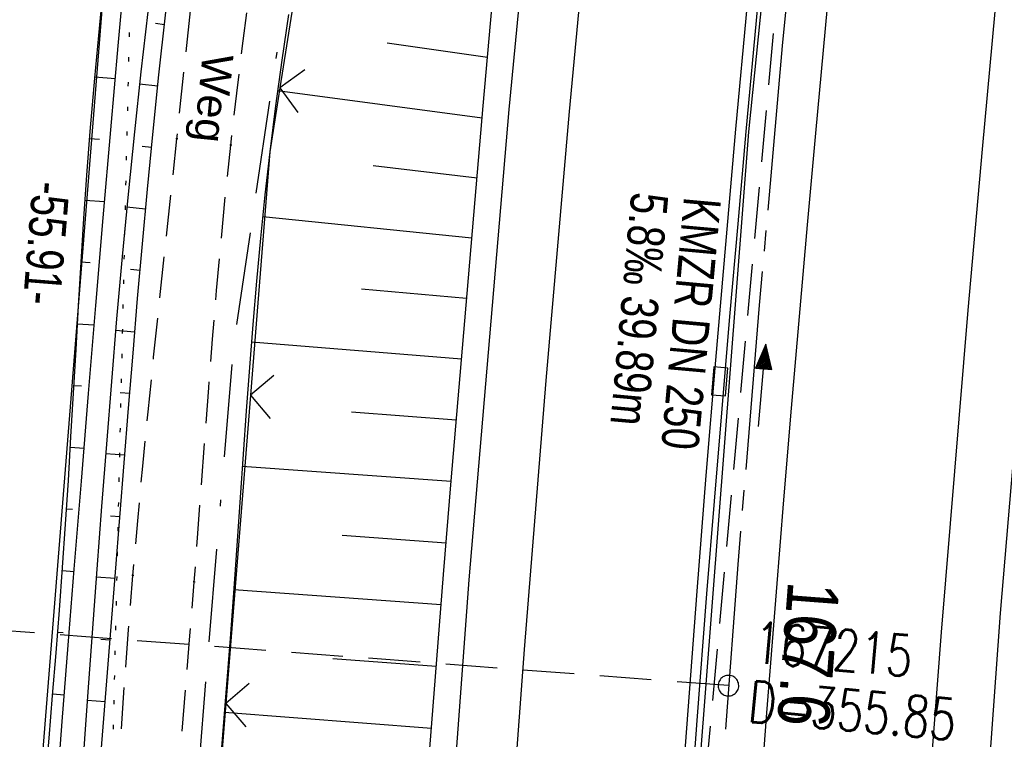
# Model space of a CAD drawing. Extents: x 508885 to 509191, y 457896 to 458644.
# Tile 41 of 57: x 508992 to 509039, y 458436 to 458471. Entities that reach past the tile are written whole.
import ezdxf

# ---------------------------------------------------------------- set-up
doc = ezdxf.new("R2010")
doc.units = 0
doc.header["$LTSCALE"] = 10
doc.header["$MEASUREMENT"] = 0
for name, pattern in [('ACAD_ISO16W100', [73, 15, -6.5, 15, -6.5, 15, -7, 1, -7]), ('ACHSE', [5.5, 4, -0.5, 0.5, -0.5]), ('LT00', [0]), ('LT11', [0.3, 0.2, -0.1]), ('LT17', [0.15, 0.1, -0.05]), ('PUNKTX2_STR', [0.6, 0.1, -0.5]), ('STRICHLINIE2', [0.375, 0.25, -0.125])]:
    doc.linetypes.add(name, pattern=pattern)
doc.layers.get('0').update_dxf_attribs({"linetype": 'LT00'})
for name, color, linetype in [('--EK_FBR', 1, 'LT00'), ('--EK_Halt-Pfeil', 4, 'LT00'), ('--EK_Haltung', 7, 'STRICHLINIE2'), ('--EK_Haltung-Text', 140, 'LT00'), ('--EK_Schacht-Text', 5, 'LT00'), ('--EK_ST-93-1', 30, 'LT17'), ('--EL_DFK_AB_L', 21, 'LT00'), ('--EL_Halt-Pfeil', 4, 'LT00'), ('--EL_Haltung', 182, 'STRICHLINIE2'), ('--EL_Haltung-Text', 182, 'LT00'), ('-AX-093', 35, 'ACHSE'), ('-ST-93-1', 250, 'LT00'), ('ABSTAND', 8, 'LT00'), ('BAB-KABEL', 220, 'ACAD_ISO16W100'), ('DFK_AB_L', 21, 'LT00'), ('DFK_NUTZUNGSGRENZE', 70, 'PUNKTX2_STR'), ('FELDWEG_TEXT', 250, 'Continuous'), ('V112_AFBR_BAB', 250, 'LT00'), ('V112_BOESCH', 250, 'LT00'), ('V112_BOSCHUNG', 250, 'LT00'), ('V112_FELDWEG', 250, 'LT11'), ('V112_GRABEN', 250, 'LT00'), ('V112_H_BORD', 8, 'LT00'), ('V112_LD_MARK', 250, 'LT00'), ('V112_RINNE', 182, 'LT00'), ('V112_SINKK', 182, 'LT00'), ('V112_ZAUN', 40, 'LT00')]:
    doc.layers.add(name, color=color, linetype=linetype)
doc.styles.add('Beschrift', font='ARIAL.TTF')
doc.styles.add('Haltungsbeschriftung', font='ARIAL.TTF', dxfattribs={"width": 0.75})
doc.styles.add('schachtbeschriftung', font='romans.shx', dxfattribs={"width": 0.75, "height": 2})
doc.styles.get("Standard").update_dxf_attribs({"font": 'ARIAL.TTF'})

# ---------------------------------------------------------------- blocks, each defined once
blk = doc.blocks.new('SYMB0011')
at = {"color": 0, "linetype": 'ByBlock'}
for p, q in [((0.5, 0), (-0.5, 0)), ((0, 0.5), (0, -0.5))]:
    blk.add_line(p, q, dxfattribs=at)
blk = doc.blocks.new('SYMB0024')
at = {"color": 0, "linetype": 'ByBlock'}
for p, q in [((-0.5, 0.5), (0, 0)), ((0, 0), (0.5, 0.5))]:
    blk.add_line(p, q, dxfattribs=at)
blk = doc.blocks.new('SYMB0652')
at = {"color": 0, "linetype": 'ByBlock'}
blk.add_lwpolyline([(-0.15, -0.075), (0.15, -0.075), (0.15, 0.075), (-0.15, 0.075), (-0.15, -0.075)], dxfattribs=at)
blk = doc.blocks.new('SYMB0070')
at = {"color": 0, "linetype": 'ByBlock'}
for p, q in [((-0.5, 0), (0.2, 0)), ((0.5, 0), (0.2, 0.1)), ((0.2, 0.1), (0.2, 0)), ((0.468, 0), (0.21, 0.086)), ((0.21, 0.086), (0.21, -0.086)), ((0.21, -0.086), (0.468, 0)), ((0.22, -0.072), (0.437, 0)), ((0.23, -0.058), (0.405, 0)), ((0.24, -0.045), (0.374, 0)), ((0.342, 0), (0.25, 0.031)), ((0.25, 0.031), (0.25, -0.031)), ((0.25, -0.031), (0.342, 0)), ((0.26, -0.017), (0.31, 0)), ((0.27, -0.003), (0.279, 0))]:
    blk.add_line(p, q, dxfattribs=at)
for points in [[(0.2, 0), (0.2, -0.1), (0.5, 0)], [(0.437, 0), (0.22, 0.072), (0.22, -0.072)], [(0.405, 0), (0.23, 0.058), (0.23, -0.058)], [(0.374, 0), (0.24, 0.045), (0.24, -0.045)], [(0.31, 0), (0.26, 0.017), (0.26, -0.017)], [(0.279, 0), (0.27, 0.003), (0.27, -0.003)]]:
    blk.add_lwpolyline(points, dxfattribs=at)
blk = doc.blocks.new('SYMB2')
at = {"color": 0, "linetype": 'ByBlock', "flags": 128}
for points in [[(-0.031395, 0.499013), (-0.093691, 0.491144), (-0.154509, 0.475528), (-0.21289, 0.452414), (-0.267913, 0.422164), (-0.318712, 0.385257), (-0.364484, 0.342274), (-0.404509, 0.293893), (-0.438154, 0.240877), (-0.464888, 0.184062), (-0.484292, 0.124345), (-0.496058, 0.062667), (-0.5, 0)], [(0.5, 0), (0.496057, 0.062667), (0.484292, 0.124345), (0.464888, 0.184062), (0.438153, 0.240877), (0.404509, 0.293893), (0.364484, 0.342274), (0.318712, 0.385257), (0.267913, 0.422164), (0.21289, 0.452414), (0.154509, 0.475528), (0.093691, 0.491144), (0.031395, 0.499013), (-0.031395, 0.499013)], [(-0.5, 0), (-0.496058, -0.062667), (-0.484292, -0.124345), (-0.464888, -0.184062), (-0.438154, -0.240877), (-0.404509, -0.293893), (-0.364485, -0.342274), (-0.318712, -0.385257), (-0.267914, -0.422164), (-0.21289, -0.452414), (-0.154509, -0.475529), (-0.093691, -0.491144), (-0.031395, -0.499014), (0.031395, -0.499014)], [(0.031395, -0.499014), (0.093691, -0.491144), (0.154509, -0.475529), (0.21289, -0.452414), (0.267914, -0.422164), (0.318712, -0.385257), (0.364485, -0.342274), (0.404509, -0.293893), (0.438154, -0.240877), (0.464889, -0.184062), (0.484292, -0.124345), (0.496058, -0.062667), (0.5, 0)]]:
    blk.add_lwpolyline(points, dxfattribs=at)

msp = doc.modelspace()

# ---------------------------------------------------------------- linework, layer by layer
at = {"layer": '--EK_FBR'}
for points in [[(509007.454, 458322.883), (509007.977, 458345.83), (509008.965, 458370.63), (509010.2, 458395.169), (509011.606, 458419.412), (509013.424, 458443.945), (509015.365, 458466.768), (509017.722, 458491.337), (509020.368, 458516.063), (509023.279, 458539.666), (509026.395, 458562.703), (509029.635, 458585.14), (509032.898, 458606.519), (509036.843, 458630.719), (509038.5, 458640.091)], [(509033.444, 458322.397), (509033.995, 458344.72), (509034.89, 458369.551), (509035.987, 458394.317), (509037.472, 458418.57), (509039.183, 458442.329), (509041.09, 458464.831), (509043.369, 458488.282), (509045.947, 458513.055), (509048.673, 458535.671), (509051.755, 458558.727), (509055.01, 458581.604), (509058.517, 458604.2), (509062.207, 458626.243), (509064.565, 458639.405)]]:
    msp.add_lwpolyline(points, dxfattribs=at)
at = {"layer": '--EK_FBR', "linetype": 'LT11', "flags": 128}
for points in [[(509036.495, 457899.887), (509036.18, 457901.445), (509035.062, 457907.213), (509033.993, 457912.99), (509032.97, 457918.776), (509031.993, 457924.569), (509031.553, 457927.268), (509031.121, 457929.969), (509030.694, 457932.671), (509030.271, 457935.373), (509029.848, 457938.075), (509029.425, 457940.777), (509028.998, 457943.479), (509028.424, 457947.064), (509027.843, 457950.648), (509027.257, 457954.231), (509026.668, 457957.814), (509026.077, 457961.397), (509025.487, 457964.979), (509024.901, 457968.562), (509024.319, 457972.146), (509023.744, 457975.731), (509023.164, 457979.405), (509022.591, 457983.079), (509022.024, 457986.755), (509021.461, 457990.431), (509020.901, 457994.108), (509020.34, 457997.785), (509019.779, 458001.461), (509019.214, 458005.138), (509018.804, 458007.79), (509018.394, 458010.442), (509017.988, 458013.095), (509017.588, 458015.749), (509017.198, 458018.404), (509016.82, 458021.06), (509016.457, 458023.719), (509016.124, 458026.293), (509015.805, 458028.868), (509015.497, 458031.445), (509015.198, 458034.023), (509014.904, 458036.602), (509014.614, 458039.182), (509014.323, 458041.761), (509014.03, 458044.34), (509013.73, 458046.919), (509013.422, 458049.496), (509013.07, 458052.329), (509012.707, 458055.161), (509012.337, 458057.991), (509011.962, 458060.821), (509011.586, 458063.651), (509011.213, 458066.481), (509010.845, 458069.312), (509010.486, 458072.144), (509010.138, 458074.976), (509009.807, 458077.811), (509009.557, 458080.047), (509009.317, 458082.285), (509009.082, 458084.523), (509008.849, 458086.762), (509008.617, 458089.001), (509008.381, 458091.24), (509008.115, 458093.715), (509007.844, 458096.19), (509007.574, 458098.665), (509007.307, 458101.14), (509007.047, 458103.616), (509006.798, 458106.093), (509006.563, 458108.57), (509006.347, 458111.049), (509006.152, 458113.529), (509005.983, 458116.01), (509005.843, 458118.493), (509005.765, 458120.206), (509005.698, 458121.919), (509005.639, 458123.633), (509005.584, 458125.347), (509005.529, 458127.061), (509005.469, 458128.775), (509005.402, 458130.489), (509005.323, 458132.202), (509005.142, 458135.285), (509004.908, 458138.365), (509004.621, 458141.44), (509004.28, 458144.51), (509003.884, 458147.573), (509003.367, 458151.035), (509002.778, 458154.484), (509002.115, 458157.921), (509001.736, 458159.729), (509001.342, 458161.534), (509000.937, 458163.337), (509000.526, 458165.138), (509000.113, 458166.939), (508999.705, 458168.741), (508999.305, 458170.544), (508998.918, 458172.349), (508998.549, 458174.157), (508998.204, 458175.97), (508997.794, 458178.337), (508997.428, 458180.711), (508997.102, 458183.092), (508996.812, 458185.48), (508996.554, 458187.871), (508996.325, 458190.267), (508996.121, 458192.666), (508995.938, 458195.068), (508995.772, 458197.47), (508995.62, 458199.873), (508995.325, 458205.103), (508995.078, 458210.331), (508994.879, 458215.559), (508994.729, 458220.789), (508994.671, 458223.459), (508994.623, 458226.13), (508994.582, 458228.801), (508994.546, 458231.473), (508994.511, 458234.144), (508994.475, 458236.816), (508994.435, 458239.488), (508994.388, 458242.159), (508994.323, 458245.233), (508994.247, 458248.307), (508994.164, 458251.38), (508994.075, 458254.453), (508993.983, 458257.526), (508993.891, 458260.6), (508993.8, 458263.673), (508993.716, 458266.642), (508993.639, 458269.611), (508993.57, 458272.581), (508993.511, 458275.55), (508993.465, 458278.52), (508993.433, 458281.49), (508993.418, 458284.46), (508993.418, 458286.652), (508993.425, 458288.845), (508993.436, 458291.037), (508993.447, 458293.23), (508993.464, 458300.395), (508993.449, 458307.561), (508993.404, 458314.726), (508993.375, 458317.831), (508993.343, 458320.937), (508993.31, 458324.042), (508993.278, 458327.147), (508993.249, 458330.252), (508993.227, 458333.358), (508993.212, 458336.463), (508993.207, 458339.461), (508993.21, 458342.46), (508993.22, 458345.458), (508993.233, 458348.457), (508993.25, 458351.455), (508993.267, 458354.454), (508993.283, 458357.452), (508993.297, 458360.455), (508993.31, 458363.459), (508993.325, 458366.462), (508993.344, 458369.465), (508993.368, 458372.469), (508993.401, 458375.472), (508993.443, 458378.475), (508993.517, 458382.413), (508993.613, 458386.35), (508993.733, 458390.287), (508993.879, 458394.222), (508994.051, 458398.157), (508994.251, 458402.09), (508994.421, 458405.053), (508994.604, 458408.014), (508994.798, 458410.975), (508995, 458413.936), (508995.207, 458416.896), (508995.415, 458419.857), (508995.622, 458422.817), (508995.825, 458425.778), (508996, 458428.405), (508996.172, 458431.032), (508996.345, 458433.658), (508996.523, 458436.285), (508996.708, 458438.91), (508996.905, 458441.535), (508997.116, 458444.159), (508997.347, 458446.81), (508997.593, 458449.46), (508997.852, 458452.109), (508998.121, 458454.757), (508998.398, 458457.404), (508998.68, 458460.05), (508998.964, 458462.696), (508999.248, 458465.341), (508999.607, 458468.715), (508999.962, 458472.088), (509000.317, 458475.462), (509000.673, 458478.837), (509001.033, 458482.214), (509001.398, 458485.592), (509001.537, 458486.858), (509001.683, 458488.124), (509001.839, 458489.388), (509002.011, 458490.649), (509002.204, 458491.906), (509002.422, 458493.158), (509002.671, 458494.404), (509002.919, 458495.501), (509003.186, 458496.595), (509003.465, 458497.686), (509003.747, 458498.776), (509004.026, 458499.867), (509004.292, 458500.961), (509004.538, 458502.059), (509004.745, 458503.089), (509004.932, 458504.123), (509005.106, 458505.16), (509005.271, 458506.198), (509005.434, 458507.237), (509005.6, 458508.276), (509005.834, 458509.672), (509006.078, 458511.067), (509006.327, 458512.46), (509006.577, 458513.853), (509006.822, 458515.247), (509007.057, 458516.642), (509007.382, 458518.714), (509007.679, 458520.79), (509007.954, 458522.87), (509008.21, 458524.952), (509008.451, 458527.037), (509008.683, 458529.123), (509008.908, 458531.21), (509009.131, 458533.298), (509009.357, 458535.386), (509009.59, 458537.472), (509009.967, 458540.675), (509010.368, 458543.875), (509010.79, 458547.071), (509011.23, 458550.265), (509011.687, 458553.457), (509012.157, 458556.646), (509012.638, 458559.834), (509012.972, 458562.009)], [(509038.565, 457899.833), (509038.517, 457900.069), (509037.883, 457903.29), (509037.269, 457906.515), (509036.673, 457909.744), (509036.094, 457912.975), (509035.529, 457916.21), (509034.975, 457919.447), (509034.431, 457922.685), (509033.894, 457925.924), (509033.274, 457929.705), (509032.66, 457933.487), (509032.048, 457937.268), (509031.437, 457941.05), (509030.825, 457944.831), (509030.073, 457949.46), (509029.318, 457954.088), (509028.561, 457958.716), (509027.805, 457963.344), (509027.05, 457967.973), (509026.298, 457972.601), (509025.55, 457977.231), (509025.432, 457977.97), (509024.588, 457983.254), (509023.637, 457989.278), (509022.699, 457995.304), (509021.775, 458001.333), (509020.867, 458007.364), (509020.383, 458010.623), (509019.907, 458013.882), (509019.439, 458017.143), (509018.981, 458020.405), (509018.535, 458023.669), (509018.1, 458026.959), (509017.676, 458030.25), (509017.263, 458033.543), (509016.858, 458036.837), (509016.459, 458040.132), (509016.063, 458043.428), (509015.67, 458046.723), (509015.276, 458050.019), (509014.789, 458054.069), (509014.301, 458058.119), (509013.812, 458062.168), (509013.323, 458066.218), (509012.837, 458070.268), (509012.354, 458074.318), (509011.875, 458078.369), (509011.481, 458081.748), (509011.093, 458085.129), (509010.712, 458088.51), (509010.341, 458091.894), (509009.979, 458095.299), (509009.631, 458098.705), (509009.3, 458102.114), (509008.988, 458105.524), (509008.698, 458108.935), (509008.432, 458112.348), (509008.194, 458115.761), (509007.986, 458119.175), (509007.849, 458121.785), (509007.732, 458124.396), (509007.637, 458127.01), (509007.565, 458129.626), (509007.518, 458132.247), (509007.501, 458133.81), (509007.487, 458135.373), (509007.471, 458136.937), (509007.445, 458138.499), (509007.404, 458140.06), (509007.342, 458141.618), (509007.253, 458143.172), (509007.13, 458144.722), (509006.968, 458146.267), (509006.76, 458147.805), (509006.538, 458149.147), (509006.281, 458150.484), (509005.996, 458151.817), (509005.688, 458153.148), (509005.363, 458154.475), (509005.027, 458155.801), (509004.684, 458157.126), (509004.341, 458158.451), (509003.701, 458160.974), (509003.083, 458163.5), (509002.491, 458166.03), (509001.928, 458168.564), (509001.397, 458171.104), (509000.901, 458173.651), (509000.446, 458176.205), (509000.023, 458178.82), (508999.643, 458181.443), (508999.302, 458184.073), (508998.998, 458186.708), (508998.729, 458189.348), (508998.493, 458191.991), (508998.286, 458194.637), (508998.107, 458197.286), (508997.952, 458199.935), (508997.821, 458202.574), (508997.709, 458205.212), (508997.615, 458207.851), (508997.535, 458210.49), (508997.467, 458213.13), (508997.408, 458215.769), (508997.357, 458218.408), (508997.309, 458221.048), (508997.238, 458225.249), (508997.17, 458229.451), (508997.104, 458233.653), (508997.038, 458237.855), (508996.97, 458242.057), (508996.898, 458246.465), (508996.823, 458250.873), (508996.748, 458255.28), (508996.673, 458259.688), (508996.6, 458264.095), (508996.537, 458268.034), (508996.477, 458271.972), (508996.423, 458275.91), (508996.375, 458279.848), (508996.336, 458283.787), (508996.311, 458286.935), (508996.291, 458290.084), (508996.275, 458293.232), (508996.262, 458296.326), (508996.25, 458299.421), (508996.237, 458302.515), (508996.222, 458305.609), (508996.201, 458308.703), (508996.174, 458311.798), (508996.139, 458314.892), (508996.102, 458317.583), (508996.059, 458320.274), (508996.016, 458322.965), (508995.976, 458325.655), (508995.942, 458328.346), (508995.917, 458331.037), (508995.904, 458333.727), (508995.908, 458336.418), (508995.927, 458338.789), (508995.957, 458341.159), (508995.996, 458343.53), (508996.039, 458345.901), (508996.084, 458348.272), (508996.126, 458350.643), (508996.162, 458353.014), (508996.189, 458355.385), (508996.203, 458357.756), (508996.202, 458360.048), (508996.19, 458362.339), (508996.171, 458364.631), (508996.149, 458366.923), (508996.128, 458369.215), (508996.113, 458371.506), (508996.107, 458373.798), (508996.115, 458376.089), (508996.141, 458378.38), (508996.19, 458380.737), (508996.259, 458383.094), (508996.346, 458385.451), (508996.448, 458387.807), (508996.562, 458390.163), (508996.685, 458392.519), (508996.814, 458394.875), (508996.947, 458397.23), (508997.08, 458399.586), (508997.261, 458402.829), (508997.441, 458406.072), (508997.621, 458409.315), (508997.806, 458412.557), (508997.997, 458415.798), (508998.198, 458419.039), (508998.41, 458422.279), (508998.637, 458425.518), (508998.832, 458428.137), (508999.036, 458430.755), (508999.246, 458433.373), (508999.459, 458435.99), (508999.672, 458438.608), (508999.882, 458441.226), (509000.087, 458443.845), (509000.265, 458446.202), (509000.441, 458448.559), (509000.616, 458450.916), (509000.795, 458453.272), (509000.98, 458455.628), (509001.176, 458457.983), (509001.385, 458460.336), (509001.611, 458462.688), (509001.857, 458465.037), (509002.148, 458467.57), (509002.462, 458470.1), (509002.797, 458472.627), (509003.148, 458475.153), (509003.513, 458477.678), (509003.887, 458480.201), (509004.267, 458482.723), (509004.65, 458485.244), (509005.089, 458488.136), (509005.53, 458491.028), (509005.976, 458493.92), (509006.216, 458495.452), (509006.463, 458496.982), (509006.72, 458498.511), (509006.994, 458500.036), (509007.288, 458501.558), (509007.534, 458502.749), (509007.789, 458503.938), (509008.045, 458505.126), (509008.296, 458506.316), (509008.535, 458507.508), (509008.807, 458508.988), (509009.053, 458510.473), (509009.279, 458511.962), (509009.489, 458513.454), (509009.686, 458514.947), (509009.875, 458516.442), (509010.157, 458518.738), (509010.431, 458521.034), (509010.702, 458523.331), (509010.971, 458525.627), (509011.242, 458527.923), (509011.518, 458530.218), (509011.8, 458532.511), (509012.092, 458534.804), (509012.396, 458537.095), (509012.754, 458539.657), (509013.127, 458542.216), (509013.513, 458544.774), (509013.909, 458547.331), (509014.31, 458549.888), (509014.714, 458552.443), (509015.118, 458555), (509015.517, 458557.556), (509015.91, 458560.114), (509016.02, 458560.853)]]:
    msp.add_lwpolyline(points, dxfattribs=at)
at = {"layer": '--EK_FBR', "color": 2}
msp.add_lwpolyline([(509034.226, 458506.543), (509033.783, 458502.374), (509033.351, 458498.205), (509032.928, 458494.034), (509032.512, 458489.863), (509031.724, 458481.783), (509030.957, 458473.7), (509030.212, 458465.616), (509029.812, 458461.169), (509029.419, 458456.722), (509029.036, 458452.274), (509028.663, 458447.825), (509028.301, 458443.375), (509027.842, 458437.501), (509027.404, 458431.625)], dxfattribs=at)
at = {"layer": '--EK_Haltung'}
msp.add_line((509024.891, 458434.363), (509028.371, 458472.594), dxfattribs=at)
at = {"layer": '--EK_ST-93-1', "ltscale": 2.5}
msp.add_line((509025.994, 458438.817), (508986.119, 458441.848), dxfattribs=at)
at = {"layer": '--EL_DFK_AB_L'}
msp.add_line((508992.4, 458431.167), (508996.731, 458485.402), dxfattribs=at)
at = {"layer": '--EL_Haltung'}
msp.add_line((509024.891, 458434.363), (509028.371, 458472.594), dxfattribs=at)
at = {"layer": '-AX-093', "ltscale": 0.2}
msp.add_lwpolyline([(509051.633, 458639.745), (509050.354, 458632.602), (509048.206, 458620.152), (509046.137, 458607.69), (509044.147, 458595.214), (509042.236, 458582.726), (509040.404, 458570.226), (509038.651, 458557.715), (509036.978, 458545.193), (509035.384, 458532.661), (509033.869, 458520.119), (509032.433, 458507.567), (509031.078, 458495.007), (509029.801, 458482.439), (509028.605, 458469.862), (509027.488, 458457.278), (509026.45, 458444.688), (509025.493, 458432.091)], dxfattribs=at)
at = {"layer": 'BAB-KABEL', "ltscale": 0.03, "flags": 128}
msp.add_lwpolyline([(509030.381, 458640.305), (509028.862, 458630.359), (509025.782, 458607.356), (509022.865, 458586.792), (509019.457, 458565.396), (509016.703, 458545.969), (509012.658, 458524.774), (509009.414, 458505.662), (509006.499, 458487.362), (509004.395, 458471.637), (509001.968, 458455.15), (509000.184, 458433.437), (508998.889, 458411.254), (508997.915, 458389.213), (508997.751, 458367.359), (508997.427, 458340.488), (508997.265, 458311.669), (508997.265, 458292.245), (508997.694, 458242.661), (508999.533, 458200.892), (509000.202, 458184.134), (509007.234, 458146.46), (509010.333, 458117.354), (509014.944, 458076.455), (509017.63, 458049.491), (509019.256, 458036.621), (509024.514, 457998.778), (509025.455, 457991.53), (509029.992, 457962.287), (509036.078, 457925.561), (509040.905, 457899.771)], dxfattribs=at)
at = {"layer": 'DFK_AB_L'}
msp.add_line((508992.4, 458431.167), (508996.731, 458485.402), dxfattribs=at)
at = {"layer": 'DFK_NUTZUNGSGRENZE', "ltscale": 0.2}
msp.add_line((508997.29, 458486.1), (508992.69, 458285.27), dxfattribs=at)
at = {"layer": 'V112_AFBR_BAB'}
for points in [[(509007.454, 458322.883), (509007.977, 458345.83), (509008.965, 458370.63), (509010.2, 458395.169), (509011.606, 458419.412), (509013.424, 458443.945), (509015.365, 458466.768), (509017.722, 458491.337), (509020.368, 458516.063), (509023.279, 458539.666), (509026.395, 458562.703), (509029.635, 458585.14), (509032.898, 458606.519), (509036.843, 458630.719), (509038.5, 458640.091)], [(509033.444, 458322.397), (509033.995, 458344.72), (509034.89, 458369.551), (509035.987, 458394.317), (509037.472, 458418.57), (509039.183, 458442.329), (509041.09, 458464.831), (509043.369, 458488.282), (509045.947, 458513.055), (509048.673, 458535.671), (509051.755, 458558.727), (509055.01, 458581.604), (509058.517, 458604.2), (509062.207, 458626.243), (509064.565, 458639.405)]]:
    msp.add_lwpolyline(points, dxfattribs=at)
at = {"layer": 'V112_AFBR_BAB', "color": 0}
msp.add_lwpolyline([(509034.226, 458506.543), (509033.783, 458502.374), (509033.351, 458498.205), (509032.928, 458494.034), (509032.512, 458489.863), (509031.724, 458481.783), (509030.957, 458473.7), (509030.212, 458465.616), (509029.812, 458461.169), (509029.419, 458456.722), (509029.036, 458452.274), (509028.663, 458447.825), (509028.301, 458443.375), (509027.842, 458437.501), (509027.404, 458431.625)], dxfattribs=at)
at = {"layer": 'V112_BOESCH'}
for points in [[(509011.406, 458434.331), (509011.786, 458439.267), (509012.179, 458444.202), (509012.551, 458448.752), (509012.931, 458453.302), (509013.318, 458457.851), (509013.71, 458462.4), (509014.107, 458466.948), (509014.538, 458471.844), (509014.973, 458476.739), (509015.414, 458481.634), (509015.86, 458486.529), (509016.314, 458491.423), (509016.65, 458494.997), (509016.993, 458498.569), (509017.344, 458502.141), (509017.707, 458505.712), (509018.082, 458509.282)], [(508997.208, 458486.359), (508996.903, 458483.78), (508996.601, 458481.2), (508996.305, 458478.62), (508996.019, 458476.04), (508995.745, 458473.458), (508995.487, 458470.875), (508995.248, 458468.29), (508995.031, 458465.704), (508994.871, 458463.59), (508994.726, 458461.475), (508994.59, 458459.36), (508994.463, 458457.243), (508994.34, 458455.126), (508994.219, 458453.009), (508994.096, 458450.892), (508993.969, 458448.775), (508993.835, 458446.659), (508993.69, 458444.543), (508993.536, 458442.474), (508993.373, 458440.406), (508993.203, 458438.338), (508993.03, 458436.27), (508992.858, 458434.203)], [(508995.427, 458433.769), (508995.635, 458436.406), (508995.848, 458439.044), (508996.063, 458441.681), (508996.276, 458444.318), (508996.488, 458446.974), (508996.698, 458449.63), (508996.909, 458452.286), (508997.124, 458454.942), (508997.345, 458457.597), (508997.576, 458460.251), (508997.818, 458462.904), (508998.075, 458465.555), (508998.375, 458468.452), (508998.692, 458471.347), (508999.024, 458474.24), (508999.367, 458477.133), (508999.72, 458480.024), (509000.078, 458482.915), (509000.439, 458485.806)], [(509004.661, 458471.386), (509004.336, 458469.166), (509004.032, 458466.943), (509003.754, 458464.717), (509003.518, 458462.628), (509003.305, 458460.536), (509003.111, 458458.441), (509002.932, 458456.345), (509002.767, 458454.247), (509002.611, 458452.149), (509002.461, 458450.049), (509002.315, 458447.949), (509002.169, 458445.849), (509002.02, 458443.75), (509001.824, 458441.105), (509001.621, 458438.46), (509001.414, 458435.817)]]:
    msp.add_lwpolyline(points, dxfattribs=at)
at = {"layer": 'V112_BOSCHUNG'}
for p, q in [((508998.21, 458470.954), (508998.642, 458470.903)), ((509009.438, 458470.011), (509014.314, 458469.302)), ((508995.255, 458468.362), (508996.263, 458468.27)), ((508997.437, 458468.021), (508998.319, 458467.923)), ((509004.132, 458467.688), (509014.057, 458466.373)), ((508995.005, 458465.367), (508995.502, 458465.328)), ((508997.565, 458464.988), (508998.014, 458464.941)), ((509008.773, 458464.048), (509013.802, 458463.458)), ((508994.786, 458462.368), (508995.742, 458462.306)), ((508996.818, 458462.048), (508997.73, 458461.958)), ((509003.409, 458461.581), (509013.55, 458460.544)), ((508994.591, 458459.372), (508995.04, 458459.345)), ((508997.001, 458459.016), (508997.463, 458458.973)), ((509008.208, 458458.075), (509013.298, 458457.618)), ((508994.412, 458456.377), (508995.237, 458456.328)), ((508996.277, 458456.066), (508997.21, 458455.987)), ((509002.864, 458455.493), (509013.047, 458454.679)), ((508994.24, 458453.382), (508994.615, 458453.36)), ((508996.497, 458453.037), (508996.966, 458453)), ((509007.716, 458452.095), (509012.798, 458451.715)), ((508994.067, 458450.387), (508994.746, 458450.347)), ((508995.791, 458450.08), (508996.728, 458450.013)), ((509002.421, 458449.471), (509012.55, 458448.737)), ((508993.883, 458447.395), (508994.193, 458447.374)), ((508996.027, 458447.055), (508996.491, 458447.022)), ((509007.259, 458446.113), (509012.304, 458445.747)), ((508993.68, 458444.404), (508994.264, 458444.362)), ((508995.338, 458444.097), (508996.253, 458444.032)), ((509002.001, 458443.486), (509012.063, 458442.757)), ((508993.453, 458441.415), (508993.74, 458441.392)), ((508995.564, 458441.073), (508996.011, 458441.041)), ((509006.802, 458440.13), (509011.825, 458439.754)), ((508993.21, 458438.425), (508993.791, 458438.378)), ((508994.899, 458438.113), (508995.768, 458438.051)), ((509001.549, 458437.528), (509011.591, 458436.75))]:
    msp.add_line(p, q, dxfattribs=at)
at = {"layer": 'V112_FELDWEG', "flags": 128}
for points in [[(509036.495, 457899.887), (509036.18, 457901.445), (509035.062, 457907.213), (509033.993, 457912.99), (509032.97, 457918.776), (509031.993, 457924.569), (509031.553, 457927.268), (509031.121, 457929.969), (509030.694, 457932.671), (509030.271, 457935.373), (509029.848, 457938.075), (509029.425, 457940.777), (509028.998, 457943.479), (509028.424, 457947.064), (509027.843, 457950.648), (509027.257, 457954.231), (509026.668, 457957.814), (509026.077, 457961.397), (509025.487, 457964.979), (509024.901, 457968.562), (509024.319, 457972.146), (509023.744, 457975.731), (509023.164, 457979.405), (509022.591, 457983.079), (509022.024, 457986.755), (509021.461, 457990.431), (509020.901, 457994.108), (509020.34, 457997.785), (509019.779, 458001.461), (509019.214, 458005.138), (509018.804, 458007.79), (509018.394, 458010.442), (509017.988, 458013.095), (509017.588, 458015.749), (509017.198, 458018.404), (509016.82, 458021.06), (509016.457, 458023.719), (509016.124, 458026.293), (509015.805, 458028.868), (509015.497, 458031.445), (509015.198, 458034.023), (509014.904, 458036.602), (509014.614, 458039.182), (509014.323, 458041.761), (509014.03, 458044.34), (509013.73, 458046.919), (509013.422, 458049.496), (509013.07, 458052.329), (509012.707, 458055.161), (509012.337, 458057.991), (509011.962, 458060.821), (509011.586, 458063.651), (509011.213, 458066.481), (509010.845, 458069.312), (509010.486, 458072.144), (509010.138, 458074.976), (509009.807, 458077.811), (509009.557, 458080.047), (509009.317, 458082.285), (509009.082, 458084.523), (509008.849, 458086.762), (509008.617, 458089.001), (509008.381, 458091.24), (509008.115, 458093.715), (509007.844, 458096.19), (509007.574, 458098.665), (509007.307, 458101.14), (509007.047, 458103.616), (509006.798, 458106.093), (509006.563, 458108.57), (509006.347, 458111.049), (509006.152, 458113.529), (509005.983, 458116.01), (509005.843, 458118.493), (509005.765, 458120.206), (509005.698, 458121.919), (509005.639, 458123.633), (509005.584, 458125.347), (509005.529, 458127.061), (509005.469, 458128.775), (509005.402, 458130.489), (509005.323, 458132.202), (509005.142, 458135.285), (509004.908, 458138.365), (509004.621, 458141.44), (509004.28, 458144.51), (509003.884, 458147.573), (509003.367, 458151.035), (509002.778, 458154.484), (509002.115, 458157.921), (509001.736, 458159.729), (509001.342, 458161.534), (509000.937, 458163.337), (509000.526, 458165.138), (509000.113, 458166.939), (508999.705, 458168.741), (508999.305, 458170.544), (508998.918, 458172.349), (508998.549, 458174.157), (508998.204, 458175.97), (508997.794, 458178.337), (508997.428, 458180.711), (508997.102, 458183.092), (508996.812, 458185.48), (508996.554, 458187.871), (508996.325, 458190.267), (508996.121, 458192.666), (508995.938, 458195.068), (508995.772, 458197.47), (508995.62, 458199.873), (508995.325, 458205.103), (508995.078, 458210.331), (508994.879, 458215.559), (508994.729, 458220.789), (508994.671, 458223.459), (508994.623, 458226.13), (508994.582, 458228.801), (508994.546, 458231.473), (508994.511, 458234.144), (508994.475, 458236.816), (508994.435, 458239.488), (508994.388, 458242.159), (508994.323, 458245.233), (508994.247, 458248.307), (508994.164, 458251.38), (508994.075, 458254.453), (508993.983, 458257.526), (508993.891, 458260.6), (508993.8, 458263.673), (508993.716, 458266.642), (508993.639, 458269.611), (508993.57, 458272.581), (508993.511, 458275.55), (508993.465, 458278.52), (508993.433, 458281.49), (508993.418, 458284.46), (508993.418, 458286.652), (508993.425, 458288.845), (508993.436, 458291.037), (508993.447, 458293.23), (508993.464, 458300.395), (508993.449, 458307.561), (508993.404, 458314.726), (508993.375, 458317.831), (508993.343, 458320.937), (508993.31, 458324.042), (508993.278, 458327.147), (508993.249, 458330.252), (508993.227, 458333.358), (508993.212, 458336.463), (508993.207, 458339.461), (508993.21, 458342.46), (508993.22, 458345.458), (508993.233, 458348.457), (508993.25, 458351.455), (508993.267, 458354.454), (508993.283, 458357.452), (508993.297, 458360.455), (508993.31, 458363.459), (508993.325, 458366.462), (508993.344, 458369.465), (508993.368, 458372.469), (508993.401, 458375.472), (508993.443, 458378.475), (508993.517, 458382.413), (508993.613, 458386.35), (508993.733, 458390.287), (508993.879, 458394.222), (508994.051, 458398.157), (508994.251, 458402.09), (508994.421, 458405.053), (508994.604, 458408.014), (508994.798, 458410.975), (508995, 458413.936), (508995.207, 458416.896), (508995.415, 458419.857), (508995.622, 458422.817), (508995.825, 458425.778), (508996, 458428.405), (508996.172, 458431.032), (508996.345, 458433.658), (508996.523, 458436.285), (508996.708, 458438.91), (508996.905, 458441.535), (508997.116, 458444.159), (508997.347, 458446.81), (508997.593, 458449.46), (508997.852, 458452.109), (508998.121, 458454.757), (508998.398, 458457.404), (508998.68, 458460.05), (508998.964, 458462.696), (508999.248, 458465.341), (508999.607, 458468.715), (508999.962, 458472.088), (509000.317, 458475.462), (509000.673, 458478.837), (509001.033, 458482.214), (509001.398, 458485.592), (509001.537, 458486.858), (509001.683, 458488.124), (509001.839, 458489.388), (509002.011, 458490.649), (509002.204, 458491.906), (509002.422, 458493.158), (509002.671, 458494.404), (509002.919, 458495.501), (509003.186, 458496.595), (509003.465, 458497.686), (509003.747, 458498.776), (509004.026, 458499.867), (509004.292, 458500.961), (509004.538, 458502.059), (509004.745, 458503.089), (509004.932, 458504.123), (509005.106, 458505.16), (509005.271, 458506.198), (509005.434, 458507.237), (509005.6, 458508.276), (509005.834, 458509.672), (509006.078, 458511.067), (509006.327, 458512.46), (509006.577, 458513.853), (509006.822, 458515.247), (509007.057, 458516.642), (509007.382, 458518.714), (509007.679, 458520.79), (509007.954, 458522.87), (509008.21, 458524.952), (509008.451, 458527.037), (509008.683, 458529.123), (509008.908, 458531.21), (509009.131, 458533.298), (509009.357, 458535.386), (509009.59, 458537.472), (509009.967, 458540.675), (509010.368, 458543.875), (509010.79, 458547.071), (509011.23, 458550.265), (509011.687, 458553.457), (509012.157, 458556.646), (509012.638, 458559.834), (509013.128, 458563.021), (509013.641, 458566.312), (509014.158, 458569.602), (509014.677, 458572.891), (509015.197, 458576.181), (509015.714, 458579.471), (509016.227, 458582.762), (509016.734, 458586.053), (509017.232, 458589.346), (509017.722, 458592.655), (509018.203, 458595.966), (509018.676, 458599.277), (509019.145, 458602.59), (509019.61, 458605.902), (509020.074, 458609.215), (509020.538, 458612.528), (509021.005, 458615.841), (509021.668, 458620.493), (509022.341, 458625.143), (509023.026, 458629.792), (509023.723, 458634.439), (509024.434, 458639.083), (509024.648, 458640.455)], [(509038.565, 457899.833), (509038.517, 457900.069), (509037.883, 457903.29), (509037.269, 457906.515), (509036.673, 457909.743), (509036.094, 457912.975), (509035.529, 457916.21), (509034.975, 457919.447), (509034.431, 457922.685), (509033.894, 457925.924), (509033.274, 457929.705), (509032.66, 457933.487), (509032.048, 457937.268), (509031.437, 457941.05), (509030.825, 457944.831), (509030.073, 457949.46), (509029.318, 457954.088), (509028.561, 457958.716), (509027.805, 457963.344), (509027.05, 457967.973), (509026.298, 457972.601), (509025.55, 457977.231), (509024.588, 457983.254), (509023.637, 457989.278), (509022.699, 457995.304), (509021.775, 458001.333), (509020.867, 458007.364), (509020.383, 458010.623), (509019.907, 458013.882), (509019.439, 458017.143), (509018.981, 458020.405), (509018.535, 458023.669), (509018.1, 458026.959), (509017.676, 458030.25), (509017.263, 458033.543), (509016.858, 458036.837), (509016.459, 458040.132), (509016.063, 458043.428), (509015.67, 458046.723), (509015.276, 458050.019), (509014.789, 458054.069), (509014.301, 458058.119), (509013.812, 458062.168), (509013.323, 458066.218), (509012.837, 458070.268), (509012.354, 458074.318), (509011.875, 458078.369), (509011.481, 458081.748), (509011.093, 458085.129), (509010.712, 458088.51), (509010.341, 458091.894), (509009.979, 458095.299), (509009.631, 458098.705), (509009.3, 458102.114), (509008.988, 458105.524), (509008.698, 458108.935), (509008.432, 458112.348), (509008.194, 458115.761), (509007.986, 458119.175), (509007.849, 458121.785), (509007.732, 458124.396), (509007.637, 458127.01), (509007.565, 458129.626), (509007.518, 458132.247), (509007.501, 458133.81), (509007.487, 458135.373), (509007.471, 458136.937), (509007.445, 458138.499), (509007.404, 458140.06), (509007.342, 458141.618), (509007.253, 458143.172), (509007.13, 458144.722), (509006.968, 458146.267), (509006.76, 458147.805), (509006.538, 458149.147), (509006.281, 458150.484), (509005.996, 458151.817), (509005.688, 458153.148), (509005.363, 458154.475), (509005.027, 458155.801), (509004.684, 458157.126), (509004.341, 458158.451), (509003.701, 458160.974), (509003.083, 458163.5), (509002.491, 458166.03), (509001.928, 458168.564), (509001.397, 458171.104), (509000.901, 458173.651), (509000.446, 458176.205), (509000.023, 458178.82), (508999.643, 458181.443), (508999.302, 458184.073), (508998.998, 458186.708), (508998.729, 458189.348), (508998.493, 458191.991), (508998.286, 458194.637), (508998.107, 458197.286), (508997.952, 458199.935), (508997.821, 458202.574), (508997.709, 458205.212), (508997.615, 458207.851), (508997.535, 458210.49), (508997.467, 458213.13), (508997.408, 458215.769), (508997.357, 458218.408), (508997.309, 458221.048), (508997.238, 458225.249), (508997.17, 458229.451), (508997.104, 458233.653), (508997.038, 458237.855), (508996.97, 458242.057), (508996.898, 458246.465), (508996.823, 458250.873), (508996.748, 458255.28), (508996.673, 458259.688), (508996.6, 458264.095), (508996.537, 458268.034), (508996.477, 458271.972), (508996.423, 458275.91), (508996.375, 458279.848), (508996.336, 458283.787), (508996.311, 458286.935), (508996.291, 458290.084), (508996.275, 458293.232), (508996.262, 458296.326), (508996.25, 458299.421), (508996.237, 458302.515), (508996.222, 458305.609), (508996.201, 458308.703), (508996.174, 458311.798), (508996.139, 458314.892), (508996.102, 458317.583), (508996.059, 458320.274), (508996.016, 458322.965), (508995.976, 458325.655), (508995.942, 458328.346), (508995.917, 458331.037), (508995.904, 458333.727), (508995.908, 458336.418), (508995.927, 458338.789), (508995.957, 458341.159), (508995.996, 458343.53), (508996.039, 458345.901), (508996.084, 458348.272), (508996.126, 458350.643), (508996.162, 458353.014), (508996.189, 458355.385), (508996.203, 458357.756), (508996.202, 458360.048), (508996.19, 458362.339), (508996.171, 458364.631), (508996.149, 458366.923), (508996.128, 458369.215), (508996.113, 458371.506), (508996.107, 458373.798), (508996.115, 458376.089), (508996.141, 458378.38), (508996.19, 458380.737), (508996.259, 458383.094), (508996.346, 458385.451), (508996.448, 458387.807), (508996.562, 458390.163), (508996.685, 458392.519), (508996.814, 458394.875), (508996.947, 458397.23), (508997.08, 458399.586), (508997.261, 458402.829), (508997.441, 458406.072), (508997.621, 458409.315), (508997.806, 458412.557), (508997.997, 458415.798), (508998.198, 458419.039), (508998.41, 458422.279), (508998.637, 458425.518), (508998.832, 458428.137), (508999.036, 458430.755), (508999.246, 458433.373), (508999.459, 458435.99), (508999.672, 458438.608), (508999.882, 458441.226), (509000.087, 458443.845), (509000.265, 458446.202), (509000.441, 458448.559), (509000.616, 458450.916), (509000.795, 458453.272), (509000.98, 458455.628), (509001.176, 458457.983), (509001.385, 458460.336), (509001.611, 458462.688), (509001.857, 458465.037), (509002.148, 458467.57), (509002.462, 458470.1), (509002.797, 458472.627), (509003.148, 458475.153), (509003.513, 458477.678), (509003.887, 458480.201), (509004.267, 458482.723), (509004.65, 458485.244), (509005.089, 458488.136), (509005.53, 458491.028), (509005.976, 458493.92), (509006.216, 458495.452), (509006.463, 458496.982), (509006.72, 458498.511), (509006.994, 458500.036), (509007.288, 458501.558), (509007.534, 458502.749), (509007.789, 458503.938), (509008.045, 458505.126), (509008.296, 458506.316), (509008.535, 458507.508), (509008.807, 458508.988), (509009.053, 458510.473), (509009.279, 458511.962), (509009.489, 458513.454), (509009.686, 458514.947), (509009.875, 458516.442), (509010.157, 458518.738), (509010.431, 458521.034), (509010.702, 458523.331), (509010.971, 458525.627), (509011.242, 458527.923), (509011.518, 458530.218), (509011.8, 458532.511), (509012.092, 458534.804), (509012.396, 458537.095), (509012.754, 458539.657), (509013.127, 458542.216), (509013.513, 458544.774), (509013.909, 458547.331), (509014.31, 458549.888), (509014.714, 458552.443), (509015.118, 458555), (509015.517, 458557.556), (509015.91, 458560.114), (509016.292, 458562.673), (509016.666, 458565.267), (509017.028, 458567.862), (509017.382, 458570.459), (509017.728, 458573.056), (509018.07, 458575.654), (509018.411, 458578.252), (509018.752, 458580.851), (509019.096, 458583.448), (509019.446, 458586.045), (509019.804, 458588.641), (509020.23, 458591.642), (509020.668, 458594.641), (509021.116, 458597.639), (509021.571, 458600.636), (509022.031, 458603.633), (509022.494, 458606.629), (509022.957, 458609.624), (509023.42, 458612.62), (509023.878, 458615.617), (509024.403, 458619.094), (509024.923, 458622.571), (509025.44, 458626.049), (509025.957, 458629.527), (509026.476, 458633.005), (509027, 458636.481), (509027.532, 458639.957), (509027.598, 458640.378)]]:
    msp.add_lwpolyline(points, dxfattribs=at)
at = {"layer": 'V112_GRABEN'}
for points in [[(508993.408, 458433.391), (508993.69, 458437.085), (508993.979, 458440.779), (508994.273, 458444.472), (508994.615, 458448.735), (508994.962, 458452.997), (508995.315, 458457.259), (508995.675, 458461.52), (508996.043, 458465.781), (508996.405, 458469.863), (508996.774, 458473.945), (508997.149, 458478.026), (508997.527, 458482.106), (508997.907, 458486.187)], [(508999.681, 458486.019), (508999.3, 458483.118), (508998.921, 458480.217), (508998.549, 458477.315), (508998.186, 458474.412), (508997.836, 458471.508), (508997.501, 458468.602), (508997.185, 458465.694), (508996.878, 458462.667), (508996.592, 458459.638), (508996.323, 458456.607), (508996.07, 458453.574), (508995.827, 458450.541), (508995.594, 458447.507), (508995.366, 458444.472), (508994.912, 458438.297), (508994.471, 458432.122)]]:
    msp.add_lwpolyline(points, dxfattribs=at)
at = {"layer": 'V112_H_BORD'}
msp.add_lwpolyline([(509048.685, 458634.124), (509048.272, 458628.738), (509044.528, 458606.062), (509037.806, 458560.565), (509031.962, 458514.885), (509026.971, 458465.681), (509023.317, 458418.61), (509019.833, 458345.207), (509019.017, 458275.547), (509019.919, 458227.464), (509023.24, 458156.759), (509026.703, 458111.833), (509031.399, 458065.218), (509040.466, 457995.243), (509051.959, 457925.916), (509057.252, 457899.341)], dxfattribs=at)
at = {"layer": 'V112_LD_MARK'}
for points in [[(509041.384, 458640.015), (509041.361, 458639.887), (509039.629, 458630.047), (509038.082, 458620.98), (509036.58, 458611.905), (509035.122, 458602.824), (509033.708, 458593.735), (509032.337, 458584.64), (509031.009, 458575.538), (509029.721, 458566.431), (509028.475, 458557.317), (509027.269, 458548.199), (509026.103, 458539.075), (509024.831, 458528.748), (509023.608, 458518.416), (509022.437, 458508.078), (509021.317, 458497.734), (509020.249, 458487.385), (509019.233, 458477.03), (509018.27, 458466.67), (509017.134, 458453.626), (509016.083, 458440.574), (509015.118, 458427.515)], [(509035.73, 458433.591), (509036.333, 458441.408), (509036.965, 458449.222), (509037.625, 458457.035), (509038.312, 458464.845), (509039.037, 458472.777), (509039.791, 458480.706), (509040.573, 458488.633), (509041.385, 458496.556), (509042.227, 458504.476), (509043.101, 458512.393), (509044.006, 458520.306), (509044.944, 458528.216), (509045.915, 458536.121), (509047.342, 458547.256), (509048.836, 458558.383), (509050.396, 458569.5), (509052.023, 458580.609), (509053.715, 458591.708), (509055.472, 458602.797), (509057.292, 458613.875), (509059.177, 458624.944), (509061.124, 458636.001), (509061.756, 458639.479)]]:
    msp.add_lwpolyline(points, dxfattribs=at)
at = {"layer": 'V112_RINNE'}
for points in [[(509024.029, 458430.961), (509024.48, 458437.119), (509024.954, 458443.276), (509025.314, 458447.762), (509025.685, 458452.248), (509026.067, 458456.732), (509026.458, 458461.216), (509026.858, 458465.699), (509027.412, 458471.777), (509027.981, 458477.854), (509028.566, 458483.929), (509029.169, 458490.002), (509029.807, 458496.227), (509030.466, 458502.449), (509031.147, 458508.67)], [(509030.41, 458506.763), (509029.961, 458502.604), (509029.523, 458498.444), (509029.093, 458494.284), (509028.67, 458490.122), (509028.065, 458484.048), (509027.475, 458477.972), (509026.9, 458471.896), (509026.343, 458465.817), (509025.846, 458460.217), (509025.366, 458454.615), (509024.903, 458449.012), (509024.459, 458443.408), (509024.084, 458438.475), (509023.723, 458433.542)]]:
    msp.add_lwpolyline(points, dxfattribs=at)
at = {"layer": 'V112_ZAUN'}
for p, q in [((509006.571, 458482.645), (509004.244, 458467.827)), ((509002.814, 458452.903), (509001.621, 458437.95))]:
    msp.add_line(p, q, dxfattribs=at)
for points in [[(509004.244, 458467.827), (509003.756, 458464.723), (509002.814, 458452.903)], [(509001.621, 458437.95), (509000.607, 458425.23), (509000.493, 458422.993)]]:
    msp.add_lwpolyline(points, dxfattribs=at)

# ---------------------------------------------------------------- block references
at = {"layer": '--EK_Halt-Pfeil', "xscale": 4.000000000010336, "yscale": 4, "zscale": 4, "rotation": 84.79962000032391}
msp.add_blockref('SYMB0070', (509027.627, 458453.388), dxfattribs=at)
at = {"layer": '--EL_Halt-Pfeil', "xscale": 4.000000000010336, "yscale": 4, "zscale": 4, "rotation": 84.79962000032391}
msp.add_blockref('SYMB0070', (509027.627, 458453.388), dxfattribs=at)
at = {"layer": '-ST-93-1', "rotation": 274.1956499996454}
msp.add_blockref('SYMB2', (509025.994, 458438.817), dxfattribs=at)
at = {"layer": 'V112_FELDWEG', "xscale": 0.1000000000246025, "yscale": 0.09999999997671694, "zscale": 0.1, "rotation": 268.4925099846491}
for p in [(508999.248, 458465.341), (509001.857, 458465.037), (508997.116, 458444.159), (509000.087, 458443.845)]:
    msp.add_blockref('SYMB0011', p, dxfattribs=at)
at = {"layer": 'V112_SINKK', "xscale": 4.500000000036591, "yscale": 4.5, "zscale": 4.5, "rotation": 265.2667627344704}
msp.add_blockref('SYMB0652', (509025.568, 458453.577), dxfattribs=at)
at = {"layer": 'V112_ZAUN', "yscale": 2.099999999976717, "zscale": 2.1}
for p, xscale, rotation in [((509004.244, 458467.827), 2.099999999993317, 261.07556999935), ((509002.814, 458452.903), 2.100000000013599, 265.4416699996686), ((509001.621, 458437.95), 2.100000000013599, 265.4416699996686)]:
    msp.add_blockref('SYMB0024', p, dxfattribs=dict(at, xscale=xscale, rotation=rotation))

# ---------------------------------------------------------------- texts
at = {"layer": '--EK_Haltung-Text', "style": 'Haltungsbeschriftung', "width": 0.75}
for s, p in [('5.8‰ 39.89m', (509021.294, 458462.8)), ('KMZR DN 250', (509023.844, 458462.568))]:
    msp.add_text(s, height=1.8, rotation=-95.2004, dxfattribs=at).set_placement(p)
at = {"layer": '--EK_Schacht-Text', "style": 'schachtbeschriftung', "width": 0.75}
for s, p in [('167215', (509027.156, 458439.94)), ('D=355.85', (509026.895, 458437.072))]:
    msp.add_text(s, height=2, rotation=-5.2004, dxfattribs=at).set_placement(p)
at = {"layer": '--EL_Haltung-Text', "style": 'Haltungsbeschriftung', "width": 0.75}
msp.add_text('KMZR DN 250', height=1.8, rotation=-95.2004, dxfattribs=at).set_placement((509023.844, 458462.568))
at = {"layer": '-ST-93-1', "style": 'Beschrift', "width": 0.8}
msp.add_text('  167.6', height=2.5, rotation=-94.3579, dxfattribs=at).set_placement((509029.008, 458445.463))
at = {"layer": 'ABSTAND', "width": 0.75}
msp.add_text(' -55.91-', height=1.8, rotation=-94.5664, dxfattribs=at).set_placement((508992.3, 458463.847))
at = {"layer": 'FELDWEG_TEXT', "insert": (509000.05, 458469.569), "char_height": 1.5, "attachment_point": 7, "rotation": 264.3339, "style": 'Beschrift'}
msp.add_mtext('Weg', dxfattribs=at)

doc.saveas('drawing.dxf')
